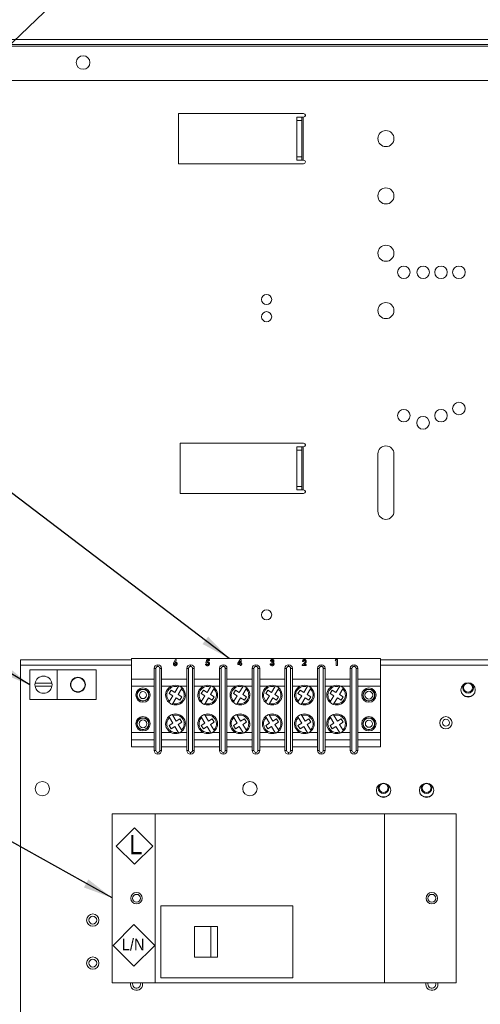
# Paper-space layout '6' of a CAD drawing. Header units: inches. Extents: x 2 to 174, y -5 to 135.
# Tile 15 of 26: x 101 to 117, y 72 to 106. Entities that reach past the tile are written whole.
import ezdxf

# ---------------------------------------------------------------- set-up
doc = ezdxf.new("R2010")
doc.units = ezdxf.units.IN
doc.header["$MEASUREMENT"] = 0
doc.layers.add('FORMAT', color=7, linetype='Continuous')
doc.styles.add('SLDTEXTSTYLE1', font='GOTHIC.TTF', dxfattribs={"width": 0.913})

# ---------------------------------------------------------------- blocks, each defined once
blk = doc.blocks.new('SW_NOTE_65')
at = {"layer": 'FORMAT', "color": 0, "ltscale": 8}
for p, q in [((-0.306, 0.289), (0.421, 1.017)), ((0.421, 1.017), (1.148, 0.289)), ((0.421, -0.438), (-0.306, 0.289)), ((1.148, 0.289), (0.421, -0.438))]:
    blk.add_line(p, q, dxfattribs=at)
at = {"layer": 'FORMAT', "color": 0, "ltscale": 8, "insert": (0, 0.532), "char_height": 0.4167, "attachment_point": 1, "style": 'SLDTEXTSTYLE1'}
blk.add_mtext('L/N', dxfattribs=at)
blk = doc.blocks.new('SW_NOTE_66')
at = {"layer": 'FORMAT', "color": 0, "ltscale": 8}
for p, q in [((-0.457, 0.472), (0.179, 1.109)), ((0.179, 1.109), (0.816, 0.472)), ((0.179, -0.164), (-0.457, 0.472)), ((0.816, 0.472), (0.179, -0.164))]:
    blk.add_line(p, q, dxfattribs=at)
at = {"layer": 'FORMAT', "color": 0, "ltscale": 8, "insert": (0, 0.852), "char_height": 0.667, "attachment_point": 1, "style": 'SLDTEXTSTYLE1'}
blk.add_mtext('L', dxfattribs=at)

psp = doc.layouts.new('6')

# ---------------------------------------------------------------- linework, layer by layer
at = {"color": 7, "linetype": 'Continuous', "lineweight": 15, "ltscale": 8}
for p, q in [((85.758, 105.526), (125.022, 105.526)), ((125.022, 105.349), (85.758, 105.349)), ((88.009, 105.291), (123.742, 105.291)), ((123.742, 104.099), (88.009, 104.099)), ((110.7, 102.944), (106.336, 102.944)), ((106.336, 102.944), (106.336, 101.194)), ((110.461, 102.82), (110.64, 102.82)), ((110.461, 102.7), (110.461, 102.82)), ((110.461, 102.7), (110.461, 101.438)), ((110.64, 102.7), (110.461, 102.7)), ((110.64, 102.82), (110.64, 102.7)), ((110.68, 102.82), (110.64, 102.82)), ((110.64, 102.7), (110.64, 101.438)), ((110.68, 101.318), (110.68, 102.82)), ((110.68, 102.82), (110.7, 102.82)), ((110.76, 102.88), (110.76, 102.884)), ((110.461, 101.438), (110.64, 101.438)), ((110.461, 101.318), (110.461, 101.438)), ((110.64, 101.318), (110.461, 101.318)), ((110.64, 101.438), (110.64, 101.318)), ((110.64, 101.318), (110.68, 101.318)), ((110.7, 101.318), (110.68, 101.318)), ((106.336, 101.194), (110.7, 101.194)), ((110.76, 101.254), (110.76, 101.258)), ((110.7, 91.444), (106.396, 91.444)), ((106.396, 91.444), (106.396, 89.694)), ((110.76, 91.38), (110.76, 91.384)), ((110.461, 91.32), (110.64, 91.32)), ((110.461, 91.2), (110.461, 91.32)), ((110.461, 91.2), (110.461, 89.938)), ((110.64, 91.2), (110.461, 91.2)), ((110.64, 91.32), (110.64, 91.2)), ((110.68, 91.32), (110.64, 91.32)), ((110.64, 91.2), (110.64, 89.938)), ((110.68, 89.818), (110.68, 91.32)), ((110.68, 91.32), (110.7, 91.32)), ((113.289, 89.07), (113.289, 91.07)), ((113.851, 91.07), (113.851, 89.07)), ((106.396, 89.694), (110.7, 89.694)), ((110.461, 89.938), (110.64, 89.938)), ((110.461, 89.818), (110.461, 89.938)), ((110.64, 89.818), (110.461, 89.818)), ((110.64, 89.938), (110.64, 89.818)), ((110.64, 89.818), (110.68, 89.818)), ((110.7, 89.818), (110.68, 89.818)), ((110.76, 89.754), (110.76, 89.758)), ((100.827, 83.704), (100.827, 83.894)), ((104.696, 83.894), (100.827, 83.894)), ((104.696, 83.938), (104.696, 83.218)), ((113.376, 83.938), (104.696, 83.938)), ((106.177, 83.798), (106.23, 83.902)), ((106.263, 83.885), (106.227, 83.814)), ((106.23, 83.902), (106.263, 83.885)), ((107.294, 83.781), (107.319, 83.897)), ((107.319, 83.897), (107.413, 83.897)), ((107.348, 83.862), (107.34, 83.822)), ((107.413, 83.862), (107.348, 83.862)), ((107.413, 83.897), (107.413, 83.862)), ((108.401, 83.769), (108.488, 83.902)), ((108.489, 83.837), (108.443, 83.766)), ((108.488, 83.902), (108.527, 83.902)), ((108.489, 83.766), (108.489, 83.837)), ((108.527, 83.902), (108.527, 83.766)), ((109.58, 83.846), (109.543, 83.846)), ((109.586, 83.784), (109.586, 83.819)), ((110.696, 83.827), (110.659, 83.827)), ((111.796, 83.862), (111.819, 83.897)), ((111.839, 83.862), (111.796, 83.862)), ((111.819, 83.897), (111.876, 83.897)), ((111.839, 83.688), (111.839, 83.862)), ((111.876, 83.897), (111.876, 83.688)), ((113.376, 83.218), (113.376, 83.938)), ((123.772, 83.894), (113.376, 83.894)), ((100.827, 83.704), (100.827, 59.52)), ((101.147, 82.5), (101.147, 83.54)), ((102.107, 83.54), (101.147, 83.54)), ((102.107, 83.54), (102.107, 82.5)), ((102.107, 83.54), (103.467, 83.54)), ((103.467, 83.54), (103.467, 82.5)), ((105.487, 80.728), (105.487, 83.588)), ((105.487, 83.588), (105.547, 83.588)), ((105.547, 83.588), (105.547, 80.728)), ((105.617, 83.718), (105.617, 83.658)), ((105.687, 80.728), (105.687, 83.588)), ((105.747, 83.588), (105.687, 83.588)), ((105.747, 83.588), (105.747, 80.728)), ((106.627, 83.588), (106.687, 83.588)), ((106.627, 80.728), (106.627, 83.588)), ((106.687, 83.588), (106.687, 80.728)), ((106.757, 83.718), (106.757, 83.658)), ((106.827, 80.728), (106.827, 83.588)), ((106.887, 83.588), (106.827, 83.588)), ((106.887, 83.588), (106.887, 80.728)), ((107.277, 83.739), (107.32, 83.739)), ((107.325, 83.774), (107.294, 83.781)), ((107.767, 80.728), (107.767, 83.588)), ((107.767, 83.588), (107.827, 83.588)), ((107.827, 83.588), (107.827, 80.728)), ((107.897, 83.718), (107.897, 83.658)), ((107.967, 80.728), (107.967, 83.588)), ((108.027, 83.588), (107.967, 83.588)), ((108.027, 83.588), (108.027, 80.728)), ((108.401, 83.731), (108.401, 83.769)), ((108.489, 83.731), (108.401, 83.731)), ((108.443, 83.766), (108.489, 83.766)), ((108.489, 83.688), (108.489, 83.731)), ((108.527, 83.688), (108.489, 83.688)), ((108.527, 83.766), (108.545, 83.766)), ((108.545, 83.731), (108.527, 83.731)), ((108.527, 83.731), (108.527, 83.688)), ((108.545, 83.766), (108.545, 83.731)), ((108.907, 80.728), (108.907, 83.588)), ((108.907, 83.588), (108.967, 83.588)), ((108.967, 83.588), (108.967, 80.728)), ((109.037, 83.718), (109.037, 83.658)), ((109.167, 83.588), (109.107, 83.588)), ((109.107, 80.728), (109.107, 83.588)), ((109.167, 83.588), (109.167, 80.728)), ((109.532, 83.752), (109.57, 83.752)), ((110.047, 80.728), (110.047, 83.588)), ((110.047, 83.588), (110.107, 83.588)), ((110.107, 83.588), (110.107, 80.728)), ((110.177, 83.718), (110.177, 83.658)), ((110.247, 80.728), (110.247, 83.588)), ((110.307, 83.588), (110.247, 83.588)), ((110.307, 83.588), (110.307, 80.728)), ((110.654, 83.707), (110.715, 83.773)), ((110.654, 83.688), (110.654, 83.707)), ((110.793, 83.688), (110.654, 83.688)), ((110.744, 83.748), (110.722, 83.723)), ((110.722, 83.723), (110.793, 83.723)), ((110.793, 83.723), (110.793, 83.688)), ((111.187, 83.588), (111.247, 83.588)), ((111.187, 80.728), (111.187, 83.588)), ((111.247, 83.588), (111.247, 80.728)), ((111.317, 83.718), (111.317, 83.658)), ((111.387, 80.728), (111.387, 83.588)), ((111.447, 83.588), (111.387, 83.588)), ((111.447, 83.588), (111.447, 80.728)), ((111.876, 83.688), (111.839, 83.688)), ((112.387, 83.588), (112.327, 83.588)), ((112.327, 80.728), (112.327, 83.588)), ((112.387, 83.588), (112.387, 80.728)), ((112.457, 83.718), (112.457, 83.658)), ((112.527, 80.728), (112.527, 83.588)), ((112.587, 83.588), (112.527, 83.588)), ((112.587, 83.588), (112.587, 80.728)), ((104.694, 82.968), (104.694, 83.218)), ((104.694, 83.218), (105.487, 83.218)), ((105.747, 83.218), (106.627, 83.218)), ((106.887, 83.218), (107.767, 83.218)), ((108.027, 83.218), (108.907, 83.218)), ((109.167, 83.218), (110.047, 83.218)), ((110.307, 83.218), (111.187, 83.218)), ((111.447, 83.218), (112.327, 83.218)), ((112.587, 83.218), (113.38, 83.218)), ((113.38, 82.968), (113.38, 83.218)), ((101.923, 83.07), (101.331, 83.07)), ((101.331, 82.97), (101.923, 82.97)), ((104.694, 82.968), (105.487, 82.968)), ((104.694, 81.348), (104.694, 82.968)), ((105.747, 82.968), (106.083, 82.968)), ((106.007, 82.713), (106.08, 82.833)), ((106.08, 82.833), (106.209, 82.754)), ((106.209, 82.754), (106.326, 82.947)), ((106.446, 82.875), (106.329, 82.682)), ((106.382, 82.968), (106.627, 82.968)), ((106.887, 82.968), (107.207, 82.968)), ((107.131, 82.713), (107.204, 82.833)), ((107.204, 82.833), (107.333, 82.754)), ((107.333, 82.754), (107.45, 82.947)), ((107.57, 82.875), (107.453, 82.682)), ((107.506, 82.968), (107.767, 82.968)), ((108.027, 82.968), (108.331, 82.968)), ((108.255, 82.713), (108.328, 82.833)), ((108.328, 82.833), (108.457, 82.754)), ((108.457, 82.754), (108.574, 82.947)), ((108.694, 82.875), (108.577, 82.682)), ((108.63, 82.968), (108.907, 82.968)), ((109.167, 82.968), (109.455, 82.968)), ((109.379, 82.713), (109.452, 82.833)), ((109.452, 82.833), (109.581, 82.754)), ((109.581, 82.754), (109.698, 82.947)), ((109.818, 82.875), (109.701, 82.682)), ((109.754, 82.968), (110.047, 82.968)), ((110.307, 82.968), (110.579, 82.968)), ((110.503, 82.713), (110.576, 82.833)), ((110.576, 82.833), (110.705, 82.754)), ((110.705, 82.754), (110.822, 82.947)), ((110.942, 82.875), (110.825, 82.682)), ((110.878, 82.968), (111.187, 82.968)), ((111.447, 82.968), (111.703, 82.968)), ((111.627, 82.713), (111.7, 82.833)), ((111.7, 82.833), (111.829, 82.754)), ((111.829, 82.754), (111.946, 82.947)), ((112.066, 82.875), (111.949, 82.682)), ((112.002, 82.968), (112.327, 82.968)), ((112.587, 82.968), (113.38, 82.968)), ((113.38, 81.348), (113.38, 82.968)), ((102.107, 82.5), (101.147, 82.5)), ((102.107, 82.5), (103.467, 82.5)), ((106.136, 82.635), (106.007, 82.713)), ((106.019, 82.442), (106.136, 82.635)), ((106.256, 82.562), (106.139, 82.369)), ((106.385, 82.484), (106.256, 82.562)), ((106.329, 82.682), (106.457, 82.603)), ((106.457, 82.603), (106.385, 82.484)), ((107.26, 82.635), (107.131, 82.713)), ((107.143, 82.442), (107.26, 82.635)), ((107.38, 82.562), (107.263, 82.369)), ((107.509, 82.484), (107.38, 82.562)), ((107.453, 82.682), (107.581, 82.603)), ((107.581, 82.603), (107.509, 82.484)), ((108.384, 82.635), (108.255, 82.713)), ((108.267, 82.442), (108.384, 82.635)), ((108.504, 82.562), (108.387, 82.369)), ((108.633, 82.484), (108.504, 82.562)), ((108.577, 82.682), (108.705, 82.603)), ((108.705, 82.603), (108.633, 82.484)), ((109.508, 82.635), (109.379, 82.713)), ((109.391, 82.442), (109.508, 82.635)), ((109.628, 82.562), (109.511, 82.369)), ((109.757, 82.484), (109.628, 82.562)), ((109.701, 82.682), (109.829, 82.603)), ((109.829, 82.603), (109.757, 82.484)), ((110.632, 82.635), (110.503, 82.713)), ((110.515, 82.442), (110.632, 82.635)), ((110.752, 82.562), (110.635, 82.369)), ((110.881, 82.484), (110.752, 82.562)), ((110.825, 82.682), (110.953, 82.603)), ((110.953, 82.603), (110.881, 82.484)), ((111.756, 82.635), (111.627, 82.713)), ((111.639, 82.442), (111.756, 82.635)), ((111.876, 82.562), (111.759, 82.369)), ((112.005, 82.484), (111.876, 82.562)), ((111.949, 82.682), (112.077, 82.603)), ((112.077, 82.603), (112.005, 82.484)), ((106.019, 81.875), (106.136, 81.682)), ((106.256, 81.754), (106.139, 81.947)), ((106.385, 81.833), (106.256, 81.754)), ((106.457, 81.713), (106.385, 81.833)), ((107.143, 81.875), (107.26, 81.682)), ((107.38, 81.754), (107.263, 81.947)), ((107.509, 81.833), (107.38, 81.754)), ((107.581, 81.713), (107.509, 81.833)), ((108.267, 81.875), (108.384, 81.682)), ((108.504, 81.754), (108.387, 81.947)), ((108.633, 81.833), (108.504, 81.754)), ((108.705, 81.713), (108.633, 81.833)), ((109.391, 81.875), (109.508, 81.682)), ((109.628, 81.754), (109.511, 81.947)), ((109.757, 81.833), (109.628, 81.754)), ((109.829, 81.713), (109.757, 81.833)), ((110.515, 81.875), (110.632, 81.682)), ((110.752, 81.754), (110.635, 81.947)), ((110.881, 81.833), (110.752, 81.754)), ((110.953, 81.713), (110.881, 81.833)), ((111.639, 81.875), (111.756, 81.682)), ((111.876, 81.754), (111.759, 81.947)), ((112.005, 81.833), (111.876, 81.754)), ((112.077, 81.713), (112.005, 81.833)), ((106.136, 81.682), (106.007, 81.603)), ((106.007, 81.603), (106.08, 81.484)), ((106.08, 81.484), (106.209, 81.562)), ((106.209, 81.562), (106.326, 81.369)), ((106.329, 81.635), (106.457, 81.713)), ((106.446, 81.442), (106.329, 81.635)), ((107.26, 81.682), (107.131, 81.603)), ((107.131, 81.603), (107.204, 81.484)), ((107.204, 81.484), (107.333, 81.562)), ((107.333, 81.562), (107.45, 81.369)), ((107.453, 81.635), (107.581, 81.713)), ((107.57, 81.442), (107.453, 81.635)), ((108.384, 81.682), (108.255, 81.603)), ((108.255, 81.603), (108.328, 81.484)), ((108.328, 81.484), (108.457, 81.562)), ((108.457, 81.562), (108.574, 81.369)), ((108.577, 81.635), (108.705, 81.713)), ((108.694, 81.442), (108.577, 81.635)), ((109.508, 81.682), (109.379, 81.603)), ((109.379, 81.603), (109.452, 81.484)), ((109.452, 81.484), (109.581, 81.562)), ((109.581, 81.562), (109.698, 81.369)), ((109.701, 81.635), (109.829, 81.713)), ((109.818, 81.442), (109.701, 81.635)), ((110.632, 81.682), (110.503, 81.603)), ((110.503, 81.603), (110.576, 81.484)), ((110.576, 81.484), (110.705, 81.562)), ((110.705, 81.562), (110.822, 81.369)), ((110.825, 81.635), (110.953, 81.713)), ((110.942, 81.442), (110.825, 81.635)), ((111.756, 81.682), (111.627, 81.603)), ((111.627, 81.603), (111.7, 81.484)), ((111.7, 81.484), (111.829, 81.562)), ((111.829, 81.562), (111.946, 81.369)), ((111.949, 81.635), (112.077, 81.713)), ((112.066, 81.442), (111.949, 81.635)), ((104.694, 81.098), (104.694, 81.348)), ((104.694, 81.348), (105.487, 81.348)), ((104.694, 81.098), (105.487, 81.098)), ((104.696, 81.098), (104.696, 80.858)), ((105.747, 81.348), (106.083, 81.348)), ((105.747, 81.098), (106.627, 81.098)), ((106.382, 81.348), (106.627, 81.348)), ((106.887, 81.348), (107.207, 81.348)), ((106.887, 81.098), (107.767, 81.098)), ((107.506, 81.348), (107.767, 81.348)), ((108.027, 81.348), (108.331, 81.348)), ((108.027, 81.098), (108.907, 81.098)), ((108.63, 81.348), (108.907, 81.348)), ((109.167, 81.348), (109.455, 81.348)), ((109.167, 81.098), (110.047, 81.098)), ((109.754, 81.348), (110.047, 81.348)), ((110.307, 81.348), (110.579, 81.348)), ((110.307, 81.098), (111.187, 81.098)), ((110.878, 81.348), (111.187, 81.348)), ((111.447, 81.348), (111.703, 81.348)), ((111.447, 81.098), (112.327, 81.098)), ((112.002, 81.348), (112.327, 81.348)), ((112.587, 81.348), (113.38, 81.348)), ((112.587, 81.098), (113.38, 81.098)), ((113.376, 80.858), (113.376, 81.098)), ((113.38, 81.098), (113.38, 81.348)), ((104.696, 80.858), (105.487, 80.858)), ((105.547, 80.728), (105.487, 80.728)), ((105.687, 80.728), (105.747, 80.728)), ((105.747, 80.858), (106.627, 80.858)), ((106.687, 80.728), (106.627, 80.728)), ((106.827, 80.728), (106.887, 80.728)), ((106.887, 80.858), (107.767, 80.858)), ((107.827, 80.728), (107.767, 80.728)), ((107.967, 80.728), (108.027, 80.728)), ((108.027, 80.858), (108.907, 80.858)), ((108.967, 80.728), (108.907, 80.728)), ((109.107, 80.728), (109.167, 80.728)), ((109.167, 80.858), (110.047, 80.858)), ((110.107, 80.728), (110.047, 80.728)), ((110.247, 80.728), (110.307, 80.728)), ((110.307, 80.858), (111.187, 80.858)), ((111.247, 80.728), (111.187, 80.728)), ((111.387, 80.728), (111.447, 80.728)), ((111.447, 80.858), (112.327, 80.858)), ((112.387, 80.728), (112.327, 80.728)), ((112.587, 80.728), (112.527, 80.728)), ((112.587, 80.858), (113.376, 80.858)), ((105.617, 80.658), (105.617, 80.598)), ((106.757, 80.658), (106.757, 80.598)), ((107.897, 80.658), (107.897, 80.598)), ((109.037, 80.658), (109.037, 80.598)), ((110.177, 80.658), (110.177, 80.598)), ((111.317, 80.658), (111.317, 80.598)), ((112.457, 80.658), (112.457, 80.598)), ((104.022, 78.522), (104.022, 72.622)), ((104.022, 78.522), (105.522, 78.522)), ((113.522, 78.522), (105.522, 78.522)), ((105.522, 78.522), (105.522, 72.622)), ((113.522, 78.522), (113.522, 72.622)), ((113.522, 78.522), (116.022, 78.522)), ((116.022, 78.522), (116.022, 72.622)), ((105.722, 75.302), (105.722, 72.802)), ((110.322, 75.302), (105.722, 75.302)), ((110.322, 72.802), (110.322, 75.302)), ((106.894, 73.522), (106.894, 74.582)), ((107.465, 74.582), (106.894, 74.582)), ((107.465, 73.522), (107.465, 74.582)), ((107.691, 74.582), (107.465, 74.582)), ((107.691, 73.522), (107.691, 74.582)), ((107.465, 73.522), (106.894, 73.522)), ((107.691, 73.522), (107.465, 73.522)), ((104.022, 72.622), (105.522, 72.622)), ((105.008, 72.572), (104.999, 72.622)), ((105.085, 72.572), (105.079, 72.622)), ((105.522, 72.622), (113.522, 72.622)), ((105.722, 72.802), (110.322, 72.802)), ((113.522, 72.622), (116.022, 72.622)), ((115.308, 72.572), (115.299, 72.622)), ((115.385, 72.572), (115.379, 72.622))]:
    psp.add_line(p, q, dxfattribs=at)
at = {"color": 8, "linetype": 'Continuous', "lineweight": 15, "ltscale": 8}
for p, q in [((104.696, 83.704), (100.827, 83.704)), ((123.772, 83.704), (113.376, 83.704))]:
    psp.add_line(p, q, dxfattribs=at)
at = {"color": 7, "linetype": 'Continuous', "lineweight": 15, "ltscale": 64}
for centre, radius in [((103.009, 104.723), 0.237), ((113.57, 102.07), 0.281), ((113.57, 100.07), 0.281), ((113.57, 98.07), 0.281), ((114.196, 97.406), 0.218), ((114.868, 97.406), 0.218), ((115.492, 97.406), 0.218), ((116.116, 97.406), 0.218), ((109.41, 96.456), 0.177), ((113.57, 96.07), 0.281), ((109.41, 95.856), 0.177), ((116.116, 92.656), 0.218), ((114.196, 92.406), 0.218), ((115.492, 92.406), 0.218), ((114.868, 92.156), 0.222), ((109.41, 85.456), 0.177), ((102.827, 83.02), 0.26), ((102.827, 83.02), 0.249), ((105.096, 82.658), 0.25), ((105.096, 82.658), 0.209), ((105.096, 82.658), 0.2), ((105.096, 82.658), 0.123), ((112.976, 82.658), 0.25), ((112.976, 82.658), 0.209), ((112.976, 82.658), 0.2), ((112.976, 82.658), 0.136), ((116.437, 82.839), 0.25), ((116.437, 82.919), 0.156), ((105.096, 81.658), 0.25), ((105.096, 81.658), 0.209), ((105.096, 81.658), 0.2), ((105.096, 81.658), 0.136), ((112.976, 81.658), 0.25), ((112.976, 81.658), 0.209), ((112.976, 81.658), 0.2), ((112.976, 81.658), 0.123), ((115.664, 81.694), 0.213), ((115.664, 81.694), 0.123), ((101.587, 79.394), 0.25), ((108.827, 79.394), 0.25), ((113.487, 79.338), 0.25), ((113.487, 79.418), 0.156), ((114.987, 79.338), 0.25), ((114.987, 79.418), 0.156), ((104.872, 75.572), 0.2), ((104.872, 75.572), 0.136), ((115.172, 75.572), 0.2), ((115.172, 75.572), 0.136), ((103.346, 74.81), 0.213), ((103.346, 74.81), 0.136), ((103.346, 73.31), 0.213), ((103.346, 73.31), 0.136)]:
    psp.add_circle(centre, radius, dxfattribs=at)
for centre, radius, start, end in [((110.7, 102.884), 0.06, 0, 90), ((110.7, 102.88), 0.06, 270, 0), ((110.7, 101.258), 0.06, 0, 90), ((110.7, 101.254), 0.06, 270, 0), ((110.7, 91.384), 0.06, 0, 90), ((110.7, 91.38), 0.06, 270, 0), ((113.57, 91.07), 0.281, 0, 180), ((110.7, 89.758), 0.06, 0, 90), ((110.7, 89.754), 0.06, 270, 0), ((113.57, 89.07), 0.281, 180, 0), ((105.617, 83.588), 0.13, 90, 180), ((105.617, 83.588), 0.07, 90, 180), ((105.617, 83.588), 0.13, 0, 90), ((105.617, 83.588), 0.07, 0, 90), ((106.757, 83.588), 0.13, 90, 180), ((106.757, 83.588), 0.07, 90, 180), ((106.757, 83.588), 0.13, 0, 90), ((106.757, 83.588), 0.07, 0, 90), ((107.897, 83.588), 0.13, 90, 180), ((107.897, 83.588), 0.07, 90, 180), ((107.897, 83.588), 0.13, 0, 90), ((107.897, 83.588), 0.07, 0, 90), ((109.037, 83.588), 0.13, 90, 180), ((109.037, 83.588), 0.07, 90, 180), ((109.037, 83.588), 0.13, 0, 90), ((109.037, 83.588), 0.07, 0, 90), ((110.177, 83.588), 0.13, 90, 180), ((110.177, 83.588), 0.07, 90, 180), ((110.177, 83.588), 0.13, 0, 90), ((110.177, 83.588), 0.07, 0, 90), ((111.317, 83.588), 0.13, 90, 180), ((111.317, 83.588), 0.07, 90, 180), ((111.317, 83.588), 0.13, 0, 90), ((111.317, 83.588), 0.07, 0, 90), ((112.457, 83.588), 0.13, 90, 180), ((112.457, 83.588), 0.07, 90, 180), ((112.457, 83.588), 0.13, 0, 90), ((112.457, 83.588), 0.07, 0, 90), ((101.627, 83.02), 0.3, 9.5941, 170.4059), ((101.627, 83.02), 0.3, 170.4059, 189.5941), ((101.627, 83.02), 0.3, 189.5941, 350.4059), ((101.627, 83.02), 0.3, 350.4059, 9.5941), ((106.232, 82.658), 0.344, 70.4346, 226.9526), ((106.232, 82.658), 0.304, 72.0061, 225.381), ((106.232, 82.658), 0.344, 250.4346, 46.9526), ((106.232, 82.658), 0.304, 252.0061, 45.381), ((106.232, 82.658), 0.344, 46.9526, 70.4346), ((107.356, 82.658), 0.344, 70.4346, 226.9526), ((107.356, 82.658), 0.304, 72.0061, 225.381), ((107.356, 82.658), 0.344, 250.4346, 46.9526), ((107.356, 82.658), 0.304, 252.0061, 45.381), ((107.356, 82.658), 0.344, 46.9526, 70.4346), ((108.48, 82.658), 0.344, 70.4346, 226.9526), ((108.48, 82.658), 0.304, 72.0061, 225.381), ((108.48, 82.658), 0.344, 250.4346, 46.9526), ((108.48, 82.658), 0.304, 252.0061, 45.381), ((108.48, 82.658), 0.344, 46.9526, 70.4346), ((109.604, 82.658), 0.344, 70.4346, 226.9526), ((109.604, 82.658), 0.304, 72.0061, 225.381), ((109.604, 82.658), 0.344, 250.4346, 46.9526), ((109.604, 82.658), 0.304, 252.0061, 45.381), ((109.604, 82.658), 0.344, 46.9526, 70.4346), ((110.728, 82.658), 0.344, 70.4346, 226.9526), ((110.728, 82.658), 0.304, 72.0061, 225.381), ((110.728, 82.658), 0.344, 250.4346, 46.9526), ((110.728, 82.658), 0.304, 252.0061, 45.381), ((110.728, 82.658), 0.344, 46.9526, 70.4346), ((111.852, 82.658), 0.344, 70.4346, 226.9526), ((111.852, 82.658), 0.304, 72.0061, 225.381), ((111.852, 82.658), 0.344, 250.4346, 46.9526), ((111.852, 82.658), 0.304, 252.0061, 45.381), ((111.852, 82.658), 0.344, 46.9526, 70.4346), ((116.437, 82.919), 0.19, 138.8605, 41.1395), ((116.437, 82.919), 0.311, 234.9812, 305.0188), ((106.232, 82.658), 0.344, 226.9526, 250.4346), ((107.356, 82.658), 0.344, 226.9526, 250.4346), ((108.48, 82.658), 0.344, 226.9526, 250.4346), ((109.604, 82.658), 0.344, 226.9526, 250.4346), ((110.728, 82.658), 0.344, 226.9526, 250.4346), ((111.852, 82.658), 0.344, 226.9526, 250.4346), ((106.232, 81.658), 0.344, 133.0474, 289.5654), ((106.232, 81.658), 0.304, 134.619, 287.9939), ((106.232, 81.658), 0.344, 109.5654, 133.0474), ((106.232, 81.658), 0.344, 313.0474, 109.5654), ((106.232, 81.658), 0.304, 314.619, 107.9939), ((107.356, 81.658), 0.344, 133.0474, 289.5654), ((107.356, 81.658), 0.304, 134.619, 287.9939), ((107.356, 81.658), 0.344, 109.5654, 133.0474), ((107.356, 81.658), 0.344, 313.0474, 109.5654), ((107.356, 81.658), 0.304, 314.619, 107.9939), ((108.48, 81.658), 0.344, 133.0474, 289.5654), ((108.48, 81.658), 0.304, 134.619, 287.9939), ((108.48, 81.658), 0.344, 109.5654, 133.0474), ((108.48, 81.658), 0.344, 313.0474, 109.5654), ((108.48, 81.658), 0.304, 314.619, 107.9939), ((109.604, 81.658), 0.344, 133.0474, 289.5654), ((109.604, 81.658), 0.304, 134.619, 287.9939), ((109.604, 81.658), 0.344, 109.5654, 133.0474), ((109.604, 81.658), 0.344, 313.0474, 109.5654), ((109.604, 81.658), 0.304, 314.619, 107.9939), ((110.728, 81.658), 0.344, 133.0474, 289.5654), ((110.728, 81.658), 0.304, 134.619, 287.9939), ((110.728, 81.658), 0.344, 109.5654, 133.0474), ((110.728, 81.658), 0.344, 313.0474, 109.5654), ((110.728, 81.658), 0.304, 314.619, 107.9939), ((111.852, 81.658), 0.344, 133.0474, 289.5654), ((111.852, 81.658), 0.304, 134.619, 287.9939), ((111.852, 81.658), 0.344, 109.5654, 133.0474), ((111.852, 81.658), 0.344, 313.0474, 109.5654), ((111.852, 81.658), 0.304, 314.619, 107.9939), ((106.232, 81.658), 0.344, 289.5654, 313.0474), ((107.356, 81.658), 0.344, 289.5654, 313.0474), ((108.48, 81.658), 0.344, 289.5654, 313.0474), ((109.604, 81.658), 0.344, 289.5654, 313.0474), ((110.728, 81.658), 0.344, 289.5654, 313.0474), ((111.852, 81.658), 0.344, 289.5654, 313.0474), ((105.617, 80.728), 0.13, 180, 270), ((105.617, 80.728), 0.07, 180, 270), ((105.617, 80.728), 0.07, 270, 0), ((105.617, 80.728), 0.13, 270, 0), ((106.757, 80.728), 0.13, 180, 270), ((106.757, 80.728), 0.07, 180, 270), ((106.757, 80.728), 0.07, 270, 0), ((106.757, 80.728), 0.13, 270, 0), ((107.897, 80.728), 0.13, 180, 270), ((107.897, 80.728), 0.07, 180, 270), ((107.897, 80.728), 0.07, 270, 0), ((107.897, 80.728), 0.13, 270, 0), ((109.037, 80.728), 0.13, 180, 270), ((109.037, 80.728), 0.07, 180, 270), ((109.037, 80.728), 0.07, 270, 0), ((109.037, 80.728), 0.13, 270, 0), ((110.177, 80.728), 0.13, 180, 270), ((110.177, 80.728), 0.07, 180, 270), ((110.177, 80.728), 0.07, 270, 0), ((110.177, 80.728), 0.13, 270, 0), ((111.317, 80.728), 0.13, 180, 270), ((111.317, 80.728), 0.07, 180, 270), ((111.317, 80.728), 0.07, 270, 0), ((111.317, 80.728), 0.13, 270, 0), ((112.457, 80.728), 0.13, 180, 270), ((112.457, 80.728), 0.07, 180, 270), ((112.457, 80.728), 0.07, 270, 0), ((112.457, 80.728), 0.13, 270, 0), ((113.487, 79.418), 0.19, 138.8604, 41.1395), ((114.987, 79.418), 0.19, 138.8605, 41.1395), ((113.487, 79.418), 0.311, 234.9812, 305.0188), ((114.987, 79.418), 0.311, 234.9812, 305.0188), ((104.872, 72.572), 0.213, 166.4236, 0), ((104.872, 72.572), 0.136, 158.4294, 0), ((115.172, 72.572), 0.213, 166.4236, 0), ((115.172, 72.572), 0.136, 158.4294, 0)]:
    psp.add_arc(centre, radius, start, end, dxfattribs=at)
at = {"color": 7, "linetype": 'Continuous', "lineweight": 15, "ltscale": 8}
for points, knots in [([(106.227, 83.814), (106.236, 83.813), (106.255, 83.81), (106.276, 83.792), (106.288, 83.77), (106.289, 83.755), (106.289, 83.748)], [0, 0, 0, 0, 0.279348, 0.559079, 0.779397, 1, 1, 1, 1]), ([(107.34, 83.822), (107.342, 83.823), (107.347, 83.824), (107.351, 83.824), (107.353, 83.824)], [0, 0, 0, 0, 0.559889, 1, 1, 1, 1]), ([(107.353, 83.824), (107.363, 83.823), (107.382, 83.821), (107.403, 83.801), (107.415, 83.778), (107.416, 83.763), (107.416, 83.755)], [0, 0, 0, 0, 0.279285, 0.558766, 0.779162, 1, 1, 1, 1]), ([(109.543, 83.846), (109.544, 83.853), (109.547, 83.867), (109.555, 83.878), (109.559, 83.883)], [0, 0, 0, 0, 0.560116, 1, 1, 1, 1]), ([(109.559, 83.883), (109.566, 83.889), (109.58, 83.9), (109.597, 83.901), (109.605, 83.902)], [0, 0, 0, 0, 0.5588809, 1, 1, 1, 1]), ([(109.605, 83.865), (109.602, 83.864), (109.596, 83.864), (109.586, 83.857), (109.582, 83.85), (109.58, 83.846)], [0, 0, 0, 0, 0.280731, 0.561781, 1, 1, 1, 1]), ([(109.586, 83.819), (109.595, 83.82), (109.608, 83.821), (109.621, 83.831), (109.625, 83.838), (109.626, 83.843), (109.626, 83.845)], [0, 0, 0, 0, 0.500017, 0.749425, 0.874812, 1, 1, 1, 1]), ([(109.605, 83.902), (109.613, 83.901), (109.63, 83.899), (109.649, 83.885), (109.661, 83.867), (109.663, 83.854), (109.663, 83.847)], [0, 0, 0, 0, 0.279908, 0.559566, 0.779836, 1, 1, 1, 1]), ([(109.626, 83.845), (109.625, 83.848), (109.625, 83.854), (109.619, 83.861), (109.612, 83.864), (109.607, 83.864), (109.605, 83.865)], [0, 0, 0, 0, 0.279474, 0.558983, 0.779253, 1, 1, 1, 1]), ([(109.663, 83.847), (109.663, 83.842), (109.662, 83.832), (109.653, 83.815), (109.642, 83.808), (109.635, 83.804)], [0, 0, 0, 0, 0.280585, 0.561005, 1, 1, 1, 1]), ([(109.635, 83.804), (109.641, 83.801), (109.654, 83.796), (109.67, 83.778), (109.672, 83.761), (109.674, 83.75)], [0, 0, 0, 0, 0.281042, 0.561764, 1, 1, 1, 1]), ([(110.659, 83.827), (110.66, 83.838), (110.662, 83.859), (110.679, 83.884), (110.702, 83.9), (110.719, 83.901), (110.727, 83.902)], [0, 0, 0, 0, 0.280645, 0.559929, 0.779775, 1, 1, 1, 1]), ([(110.725, 83.865), (110.72, 83.864), (110.71, 83.862), (110.699, 83.847), (110.697, 83.835), (110.696, 83.827)], [0, 0, 0, 0, 0.2787791, 0.5592828, 1, 1, 1, 1]), ([(110.715, 83.773), (110.725, 83.783), (110.744, 83.801), (110.75, 83.826), (110.752, 83.837)], [0, 0, 0, 0, 0.562472, 1, 1, 1, 1]), ([(110.752, 83.837), (110.752, 83.841), (110.751, 83.849), (110.744, 83.858), (110.735, 83.864), (110.728, 83.864), (110.725, 83.865)], [0, 0, 0, 0, 0.279866, 0.559205, 0.779393, 1, 1, 1, 1]), ([(110.727, 83.902), (110.737, 83.901), (110.755, 83.899), (110.776, 83.882), (110.787, 83.861), (110.789, 83.847), (110.79, 83.839)], [0, 0, 0, 0, 0.279749, 0.558958, 0.779626, 1, 1, 1, 1]), ([(110.79, 83.839), (110.789, 83.83), (110.786, 83.81), (110.77, 83.779), (110.754, 83.76), (110.744, 83.748)], [0, 0, 0, 0, 0.279436, 0.559482, 1, 1, 1, 1]), ([(106.161, 83.748), (106.162, 83.754), (106.162, 83.764), (106.167, 83.777), (106.172, 83.787), (106.175, 83.794), (106.177, 83.798)], [0, 0, 0, 0, 0.33953, 0.55958, 0.77979, 1, 1, 1, 1]), ([(106.226, 83.683), (106.216, 83.684), (106.197, 83.686), (106.176, 83.704), (106.163, 83.726), (106.162, 83.741), (106.161, 83.748)], [0, 0, 0, 0, 0.279549, 0.55913, 0.779585, 1, 1, 1, 1]), ([(106.225, 83.779), (106.221, 83.778), (106.212, 83.777), (106.204, 83.769), (106.199, 83.76), (106.199, 83.753), (106.199, 83.75)], [0, 0, 0, 0, 0.279112, 0.558667, 0.779244, 1, 1, 1, 1]), ([(106.199, 83.75), (106.199, 83.746), (106.2, 83.737), (106.207, 83.728), (106.215, 83.721), (106.222, 83.721), (106.225, 83.72)], [0, 0, 0, 0, 0.280133, 0.559781, 0.780028, 1, 1, 1, 1]), ([(106.252, 83.75), (106.252, 83.754), (106.251, 83.762), (106.244, 83.772), (106.235, 83.778), (106.228, 83.779), (106.225, 83.779)], [0, 0, 0, 0, 0.280048, 0.559783, 0.779869, 1, 1, 1, 1]), ([(106.225, 83.72), (106.229, 83.721), (106.237, 83.722), (106.246, 83.73), (106.251, 83.74), (106.252, 83.747), (106.252, 83.75)], [0, 0, 0, 0, 0.279206, 0.558991, 0.779405, 1, 1, 1, 1]), ([(106.289, 83.748), (106.288, 83.738), (106.286, 83.719), (106.269, 83.698), (106.248, 83.685), (106.233, 83.684), (106.226, 83.683)], [0, 0, 0, 0, 0.279677, 0.559389, 0.779631, 1, 1, 1, 1]), ([(107.346, 83.683), (107.337, 83.684), (107.319, 83.685), (107.297, 83.7), (107.283, 83.718), (107.279, 83.732), (107.277, 83.739)], [0, 0, 0, 0, 0.279881, 0.559368, 0.779506, 1, 1, 1, 1]), ([(107.32, 83.739), (107.322, 83.736), (107.325, 83.73), (107.335, 83.722), (107.343, 83.721), (107.349, 83.72)], [0, 0, 0, 0, 0.281067, 0.561771, 1, 1, 1, 1]), ([(107.35, 83.787), (107.347, 83.787), (107.342, 83.786), (107.333, 83.782), (107.328, 83.777), (107.325, 83.774)], [0, 0, 0, 0, 0.279733, 0.559873, 1, 1, 1, 1]), ([(107.416, 83.755), (107.415, 83.745), (107.413, 83.724), (107.394, 83.7), (107.371, 83.685), (107.355, 83.684), (107.346, 83.683)], [0, 0, 0, 0, 0.279853, 0.559568, 0.779736, 1, 1, 1, 1]), ([(107.349, 83.72), (107.353, 83.721), (107.363, 83.722), (107.373, 83.732), (107.378, 83.743), (107.378, 83.75), (107.379, 83.754)], [0, 0, 0, 0, 0.279068, 0.55875, 0.779157, 1, 1, 1, 1]), ([(107.379, 83.754), (107.378, 83.759), (107.378, 83.768), (107.37, 83.779), (107.361, 83.786), (107.354, 83.787), (107.35, 83.787)], [0, 0, 0, 0, 0.280365, 0.559902, 0.780053, 1, 1, 1, 1]), ([(109.602, 83.683), (109.591, 83.684), (109.571, 83.686), (109.547, 83.705), (109.535, 83.728), (109.533, 83.744), (109.532, 83.752)], [0, 0, 0, 0, 0.279842, 0.558873, 0.779166, 1, 1, 1, 1]), ([(109.57, 83.752), (109.571, 83.748), (109.573, 83.738), (109.581, 83.727), (109.592, 83.721), (109.6, 83.721), (109.604, 83.72)], [0, 0, 0, 0, 0.28047, 0.55928, 0.779445, 1, 1, 1, 1]), ([(109.636, 83.751), (109.636, 83.754), (109.636, 83.759), (109.63, 83.769), (109.614, 83.782), (109.597, 83.784), (109.586, 83.784)], [0, 0, 0, 0, 0.125515, 0.250984, 0.500908, 1, 1, 1, 1]), ([(109.674, 83.75), (109.673, 83.74), (109.67, 83.719), (109.65, 83.697), (109.626, 83.685), (109.61, 83.683), (109.602, 83.683)], [0, 0, 0, 0, 0.279287, 0.558906, 0.779283, 1, 1, 1, 1]), ([(109.604, 83.72), (109.608, 83.721), (109.618, 83.722), (109.629, 83.729), (109.635, 83.74), (109.636, 83.747), (109.636, 83.751)], [0, 0, 0, 0, 0.280067, 0.559772, 0.779917, 1, 1, 1, 1]), ([(106.326, 82.947), (106.327, 82.948), (106.33, 82.954), (106.336, 82.963), (106.342, 82.973), (106.346, 82.98), (106.347, 82.982), (106.348, 82.982), (106.348, 82.982)], [0, 0, 0, 0, 0.059752, 0.283855, 0.505483, 0.722364, 0.934326, 1, 1, 1, 1]), ([(106.467, 82.91), (106.467, 82.909), (106.467, 82.909), (106.463, 82.903), (106.458, 82.894), (106.452, 82.884), (106.448, 82.877), (106.446, 82.875)], [0, 0, 0, 0, 0.208405, 0.416954, 0.627332, 0.841938, 1, 1, 1, 1]), ([(107.45, 82.947), (107.451, 82.948), (107.454, 82.954), (107.46, 82.963), (107.466, 82.973), (107.47, 82.98), (107.471, 82.982), (107.472, 82.982), (107.472, 82.982)], [0, 0, 0, 0, 0.059752, 0.283855, 0.505483, 0.722364, 0.934326, 1, 1, 1, 1]), ([(107.591, 82.91), (107.591, 82.909), (107.591, 82.909), (107.587, 82.903), (107.582, 82.894), (107.576, 82.884), (107.572, 82.877), (107.57, 82.875)], [0, 0, 0, 0, 0.2084063, 0.4169657, 0.6273298, 0.8419369, 1, 1, 1, 1]), ([(108.574, 82.947), (108.575, 82.948), (108.578, 82.954), (108.584, 82.963), (108.59, 82.973), (108.594, 82.98), (108.595, 82.982), (108.596, 82.982), (108.596, 82.982)], [0, 0, 0, 0, 0.05975, 0.283869, 0.505492, 0.722369, 0.934327, 1, 1, 1, 1]), ([(108.715, 82.91), (108.715, 82.909), (108.715, 82.909), (108.711, 82.903), (108.706, 82.894), (108.7, 82.884), (108.696, 82.877), (108.694, 82.875)], [0, 0, 0, 0, 0.2084063, 0.4169657, 0.6273298, 0.8419369, 1, 1, 1, 1]), ([(109.698, 82.947), (109.699, 82.948), (109.702, 82.954), (109.708, 82.963), (109.714, 82.973), (109.718, 82.98), (109.719, 82.982), (109.72, 82.982), (109.72, 82.982)], [0, 0, 0, 0, 0.05975, 0.283869, 0.505492, 0.722369, 0.934327, 1, 1, 1, 1]), ([(109.839, 82.91), (109.839, 82.909), (109.839, 82.909), (109.835, 82.903), (109.83, 82.894), (109.824, 82.884), (109.82, 82.877), (109.818, 82.875)], [0, 0, 0, 0, 0.2084063, 0.4169657, 0.6273298, 0.8419369, 1, 1, 1, 1]), ([(110.822, 82.947), (110.823, 82.948), (110.826, 82.954), (110.832, 82.963), (110.838, 82.973), (110.842, 82.98), (110.843, 82.982), (110.844, 82.982), (110.844, 82.982)], [0, 0, 0, 0, 0.059751, 0.283852, 0.505493, 0.722372, 0.934326, 1, 1, 1, 1]), ([(110.963, 82.91), (110.963, 82.909), (110.963, 82.909), (110.959, 82.903), (110.954, 82.894), (110.948, 82.884), (110.944, 82.877), (110.942, 82.875)], [0, 0, 0, 0, 0.208402, 0.416958, 0.627318, 0.841921, 1, 1, 1, 1]), ([(111.946, 82.947), (111.947, 82.948), (111.95, 82.954), (111.956, 82.963), (111.962, 82.973), (111.966, 82.98), (111.967, 82.982), (111.968, 82.982), (111.968, 82.982)], [0, 0, 0, 0, 0.059751, 0.283854, 0.505496, 0.722365, 0.934326, 1, 1, 1, 1]), ([(112.087, 82.91), (112.087, 82.909), (112.087, 82.909), (112.083, 82.903), (112.078, 82.894), (112.072, 82.884), (112.068, 82.877), (112.066, 82.875)], [0, 0, 0, 0, 0.208405, 0.416954, 0.627332, 0.841938, 1, 1, 1, 1]), ([(105.998, 82.407), (105.998, 82.407), (105.998, 82.408), (106.002, 82.414), (106.007, 82.422), (106.013, 82.432), (106.017, 82.439), (106.019, 82.442)], [0, 0, 0, 0, 0.208408, 0.416966, 0.627317, 0.841938, 1, 1, 1, 1]), ([(107.122, 82.407), (107.122, 82.407), (107.122, 82.408), (107.126, 82.414), (107.131, 82.422), (107.137, 82.432), (107.141, 82.439), (107.143, 82.442)], [0, 0, 0, 0, 0.208408, 0.416966, 0.627317, 0.841938, 1, 1, 1, 1]), ([(108.246, 82.407), (108.246, 82.407), (108.246, 82.408), (108.25, 82.414), (108.255, 82.422), (108.261, 82.432), (108.265, 82.439), (108.267, 82.442)], [0, 0, 0, 0, 0.208408, 0.416966, 0.627317, 0.841938, 1, 1, 1, 1]), ([(109.37, 82.407), (109.37, 82.407), (109.37, 82.408), (109.374, 82.414), (109.379, 82.422), (109.385, 82.432), (109.389, 82.439), (109.391, 82.442)], [0, 0, 0, 0, 0.208407, 0.416955, 0.627319, 0.841939, 1, 1, 1, 1]), ([(110.494, 82.407), (110.494, 82.407), (110.494, 82.408), (110.498, 82.414), (110.503, 82.422), (110.509, 82.432), (110.513, 82.439), (110.515, 82.442)], [0, 0, 0, 0, 0.2084038, 0.4169581, 0.6273053, 0.8419217, 1, 1, 1, 1]), ([(111.618, 82.407), (111.618, 82.407), (111.618, 82.408), (111.622, 82.414), (111.627, 82.422), (111.633, 82.432), (111.637, 82.439), (111.639, 82.442)], [0, 0, 0, 0, 0.208408, 0.416966, 0.627317, 0.841938, 1, 1, 1, 1]), ([(106.139, 82.369), (106.138, 82.368), (106.135, 82.363), (106.129, 82.354), (106.123, 82.344), (106.119, 82.337), (106.117, 82.334), (106.117, 82.334), (106.117, 82.334)], [0, 0, 0, 0, 0.0597353, 0.2838564, 0.5054951, 0.7223657, 0.9343261, 1, 1, 1, 1]), ([(107.263, 82.369), (107.262, 82.368), (107.259, 82.363), (107.253, 82.354), (107.247, 82.344), (107.243, 82.337), (107.241, 82.334), (107.241, 82.334), (107.241, 82.334)], [0, 0, 0, 0, 0.0597353, 0.2838564, 0.5054951, 0.7223657, 0.9343261, 1, 1, 1, 1]), ([(108.387, 82.369), (108.386, 82.368), (108.383, 82.363), (108.377, 82.354), (108.371, 82.344), (108.367, 82.337), (108.365, 82.334), (108.365, 82.334), (108.365, 82.334)], [0, 0, 0, 0, 0.059736, 0.283843, 0.505486, 0.72236, 0.934325, 1, 1, 1, 1]), ([(109.511, 82.369), (109.51, 82.368), (109.507, 82.363), (109.501, 82.354), (109.495, 82.344), (109.491, 82.337), (109.489, 82.334), (109.489, 82.334), (109.489, 82.334)], [0, 0, 0, 0, 0.059736, 0.283843, 0.505486, 0.72236, 0.934325, 1, 1, 1, 1]), ([(110.635, 82.369), (110.634, 82.368), (110.631, 82.363), (110.625, 82.354), (110.619, 82.344), (110.615, 82.337), (110.613, 82.334), (110.613, 82.334), (110.613, 82.334)], [0, 0, 0, 0, 0.0597358, 0.28384, 0.5054964, 0.7223687, 0.9343255, 1, 1, 1, 1]), ([(111.759, 82.369), (111.758, 82.368), (111.755, 82.363), (111.749, 82.354), (111.743, 82.344), (111.739, 82.337), (111.737, 82.334), (111.737, 82.334), (111.737, 82.334)], [0, 0, 0, 0, 0.059735, 0.283857, 0.505496, 0.722366, 0.934327, 1, 1, 1, 1]), ([(105.998, 81.91), (105.998, 81.909), (105.998, 81.909), (106.002, 81.903), (106.007, 81.894), (106.013, 81.884), (106.017, 81.877), (106.019, 81.875)], [0, 0, 0, 0, 0.208407, 0.416976, 0.627329, 0.841952, 1, 1, 1, 1]), ([(106.139, 81.947), (106.138, 81.948), (106.135, 81.954), (106.129, 81.963), (106.123, 81.973), (106.119, 81.98), (106.117, 81.982), (106.117, 81.982), (106.117, 81.982)], [0, 0, 0, 0, 0.059751, 0.283855, 0.505493, 0.722372, 0.934326, 1, 1, 1, 1]), ([(107.122, 81.91), (107.122, 81.909), (107.122, 81.909), (107.126, 81.903), (107.131, 81.894), (107.137, 81.884), (107.141, 81.877), (107.143, 81.875)], [0, 0, 0, 0, 0.208407, 0.416976, 0.627329, 0.841952, 1, 1, 1, 1]), ([(107.263, 81.947), (107.262, 81.948), (107.259, 81.954), (107.253, 81.963), (107.247, 81.973), (107.243, 81.98), (107.241, 81.982), (107.241, 81.982), (107.241, 81.982)], [0, 0, 0, 0, 0.059751, 0.283855, 0.505493, 0.722372, 0.934326, 1, 1, 1, 1]), ([(108.246, 81.91), (108.246, 81.909), (108.246, 81.909), (108.25, 81.903), (108.255, 81.894), (108.261, 81.884), (108.265, 81.877), (108.267, 81.875)], [0, 0, 0, 0, 0.208407, 0.416976, 0.627329, 0.841952, 1, 1, 1, 1]), ([(108.387, 81.947), (108.386, 81.948), (108.383, 81.954), (108.377, 81.963), (108.371, 81.973), (108.367, 81.98), (108.365, 81.982), (108.365, 81.982), (108.365, 81.982)], [0, 0, 0, 0, 0.059752, 0.283842, 0.505484, 0.722366, 0.934325, 1, 1, 1, 1]), ([(109.37, 81.91), (109.37, 81.909), (109.37, 81.909), (109.374, 81.903), (109.379, 81.894), (109.385, 81.884), (109.389, 81.877), (109.391, 81.875)], [0, 0, 0, 0, 0.2084063, 0.4169641, 0.6273308, 0.8419526, 1, 1, 1, 1]), ([(109.511, 81.947), (109.51, 81.948), (109.507, 81.954), (109.501, 81.963), (109.495, 81.973), (109.491, 81.98), (109.489, 81.982), (109.489, 81.982), (109.489, 81.982)], [0, 0, 0, 0, 0.059752, 0.283842, 0.505484, 0.722366, 0.934325, 1, 1, 1, 1]), ([(110.494, 81.91), (110.494, 81.909), (110.494, 81.909), (110.498, 81.903), (110.503, 81.894), (110.509, 81.884), (110.513, 81.877), (110.515, 81.875)], [0, 0, 0, 0, 0.208403, 0.416968, 0.627317, 0.841936, 1, 1, 1, 1]), ([(110.635, 81.947), (110.634, 81.948), (110.631, 81.954), (110.625, 81.963), (110.619, 81.973), (110.615, 81.98), (110.613, 81.982), (110.613, 81.982), (110.613, 81.982)], [0, 0, 0, 0, 0.059751, 0.283839, 0.505494, 0.722375, 0.934326, 1, 1, 1, 1]), ([(111.618, 81.91), (111.618, 81.909), (111.618, 81.909), (111.622, 81.903), (111.627, 81.894), (111.633, 81.884), (111.637, 81.877), (111.639, 81.875)], [0, 0, 0, 0, 0.208407, 0.416976, 0.627329, 0.841952, 1, 1, 1, 1]), ([(111.759, 81.947), (111.758, 81.948), (111.755, 81.954), (111.749, 81.963), (111.743, 81.973), (111.739, 81.98), (111.737, 81.982), (111.737, 81.982), (111.737, 81.982)], [0, 0, 0, 0, 0.059751, 0.283856, 0.505493, 0.722372, 0.934327, 1, 1, 1, 1]), ([(106.467, 81.407), (106.467, 81.407), (106.467, 81.408), (106.463, 81.414), (106.458, 81.422), (106.452, 81.432), (106.448, 81.439), (106.446, 81.442)], [0, 0, 0, 0, 0.208405, 0.416954, 0.627332, 0.841938, 1, 1, 1, 1]), ([(107.591, 81.407), (107.591, 81.407), (107.591, 81.408), (107.587, 81.414), (107.582, 81.422), (107.576, 81.432), (107.572, 81.439), (107.57, 81.442)], [0, 0, 0, 0, 0.2084063, 0.4169657, 0.6273298, 0.8419369, 1, 1, 1, 1]), ([(108.715, 81.407), (108.715, 81.407), (108.715, 81.408), (108.711, 81.414), (108.706, 81.422), (108.7, 81.432), (108.696, 81.439), (108.694, 81.442)], [0, 0, 0, 0, 0.2084063, 0.4169657, 0.6273298, 0.8419369, 1, 1, 1, 1]), ([(109.839, 81.407), (109.839, 81.407), (109.839, 81.408), (109.835, 81.414), (109.83, 81.422), (109.824, 81.432), (109.82, 81.439), (109.818, 81.442)], [0, 0, 0, 0, 0.2084063, 0.4169657, 0.6273298, 0.8419369, 1, 1, 1, 1]), ([(110.963, 81.407), (110.963, 81.407), (110.963, 81.408), (110.959, 81.414), (110.954, 81.422), (110.948, 81.432), (110.944, 81.439), (110.942, 81.442)], [0, 0, 0, 0, 0.208402, 0.416958, 0.627318, 0.841921, 1, 1, 1, 1]), ([(112.087, 81.407), (112.087, 81.407), (112.087, 81.408), (112.083, 81.414), (112.078, 81.422), (112.072, 81.432), (112.068, 81.439), (112.066, 81.442)], [0, 0, 0, 0, 0.208405, 0.416954, 0.627332, 0.841938, 1, 1, 1, 1]), ([(106.326, 81.369), (106.327, 81.368), (106.33, 81.363), (106.336, 81.354), (106.342, 81.344), (106.346, 81.337), (106.347, 81.334), (106.348, 81.334), (106.348, 81.334)], [0, 0, 0, 0, 0.0597518, 0.2838567, 0.5054848, 0.722367, 0.9343253, 1, 1, 1, 1]), ([(107.45, 81.369), (107.451, 81.368), (107.454, 81.363), (107.46, 81.354), (107.466, 81.344), (107.47, 81.337), (107.471, 81.334), (107.472, 81.334), (107.472, 81.334)], [0, 0, 0, 0, 0.0597518, 0.2838567, 0.5054848, 0.722367, 0.9343253, 1, 1, 1, 1]), ([(108.574, 81.369), (108.575, 81.368), (108.578, 81.363), (108.584, 81.354), (108.59, 81.344), (108.594, 81.337), (108.595, 81.334), (108.596, 81.334), (108.596, 81.334)], [0, 0, 0, 0, 0.0597507, 0.28387, 0.505494, 0.7223721, 0.9343266, 1, 1, 1, 1]), ([(109.698, 81.369), (109.699, 81.368), (109.702, 81.363), (109.708, 81.354), (109.714, 81.344), (109.718, 81.337), (109.719, 81.334), (109.72, 81.334), (109.72, 81.334)], [0, 0, 0, 0, 0.0597507, 0.28387, 0.505494, 0.7223721, 0.9343266, 1, 1, 1, 1]), ([(110.822, 81.369), (110.823, 81.368), (110.826, 81.363), (110.832, 81.354), (110.838, 81.344), (110.842, 81.337), (110.843, 81.334), (110.844, 81.334), (110.844, 81.334)], [0, 0, 0, 0, 0.059751, 0.283854, 0.505495, 0.722375, 0.934326, 1, 1, 1, 1]), ([(111.946, 81.369), (111.947, 81.368), (111.95, 81.363), (111.956, 81.354), (111.962, 81.344), (111.966, 81.337), (111.967, 81.334), (111.968, 81.334), (111.968, 81.334)], [0, 0, 0, 0, 0.059751, 0.283855, 0.505498, 0.722368, 0.934326, 1, 1, 1, 1])]:
    psp.add_open_spline(points, degree=3, knots=knots, dxfattribs=at)
at = {"layer": 'FORMAT', "color": 7, "ltscale": 8}
for p, q in [((97.304, 102.331), (106.181, 110.816)), ((101.147, 83.013), (80.213, 95.652)), ((104.022, 75.583), (79.922, 89.033))]:
    psp.add_line(p, q, dxfattribs=at)
at = {"layer": 'FORMAT', "color": 1, "ltscale": 8}
psp.add_line((108.1, 83.938), (75.417, 108.781), dxfattribs=at)
psp.add_solid([(108.1, 83.938), (107.368, 84.695), (107.175, 84.44)], dxfattribs=at)
at = {"layer": 'FORMAT', "color": 7, "ltscale": 8}
for points in [[(101.147, 83.013), (100.339, 83.687), (100.174, 83.413)], [(104.022, 75.583), (103.192, 76.23), (103.036, 75.95)]]:
    psp.add_solid(points, dxfattribs=at)

# ---------------------------------------------------------------- block references
at = {"layer": 'FORMAT', "ltscale": 8}
for name, p in [('SW_NOTE_66', (104.62, 76.921)), ('SW_NOTE_65', (104.36, 73.636))]:
    psp.add_blockref(name, p, dxfattribs=at)

doc.saveas('drawing.dxf')
